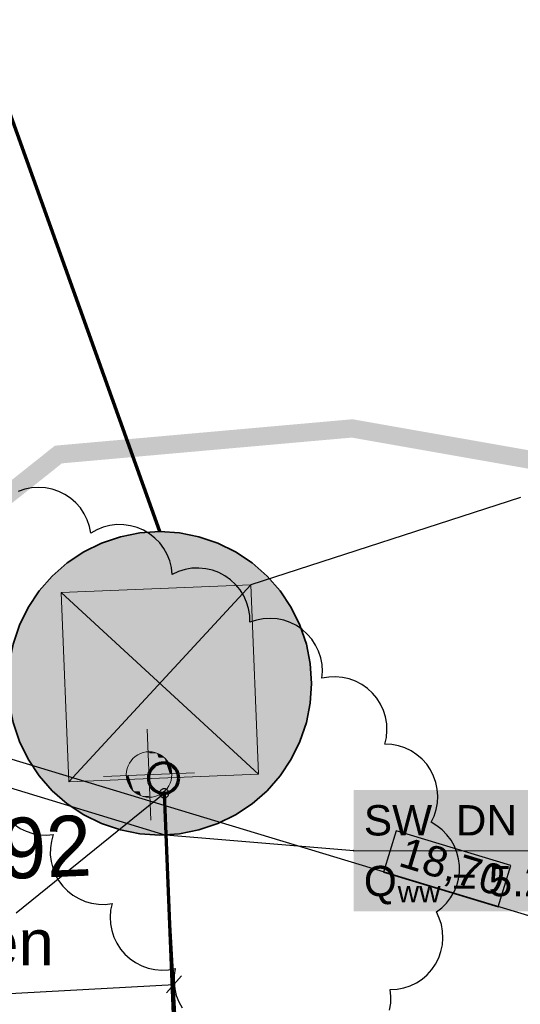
# Model space of a CAD drawing. Extents: x -779 to 790, y -208 to 633.
# Tile 148 of 232: x -159 to -126, y 504 to 568. Entities that reach past the tile are written whole.
import ezdxf
from ezdxf.lldxf.tags import DXFTag

# ---------------------------------------------------------------- set-up
doc = ezdxf.new("R2010")
doc.units = 0
doc.layers.get('0').update_dxf_attribs({"lineweight": 25})
for name, color, linetype, lineweight, true_color in [('02 Raster Bemaßung', 7, 'Continuous', 25, 0x848484), ('10 Wege Bestand - Schächte', 9, 'Continuous', 18, 0x808080), ('60 Höhen Außen (Bestand - bleibt)', 9, 'Continuous', 18, 0x808080), ('S_Abwasserschacht', 7, 'Continuous', 35, 0xffffff), ('S_Mass', 150, 'Continuous', 25, 0x007fff), ('S_Schmutzwasser_Grundleitung', 7, 'Continuous', 70, 0x7f5f00), ('X_Aenderungen', 6, 'Continuous', 25, 0xff00ff)]:
    doc.layers.add(name, color=color, linetype=linetype, lineweight=lineweight, true_color=true_color)
doc.layers.add('X_Allgemein', color=7, linetype='Continuous', lineweight=25)
doc.styles.get("Standard").update_dxf_attribs({"font": 'arial.ttf'})
tags = doc.linetypes.add('Wipeout_Contour-A07F5V4SWF', pattern=[1, 0, -1]).pattern_tags.tags
tags[6:7] = [DXFTag(74, 4), DXFTag(75, 0), DXFTag(340, '0'), DXFTag(46, 1.0), DXFTag(50, 0.0), DXFTag(44, 0.0), DXFTag(45, 0.0)]
tags[4:5] = [DXFTag(74, 4), DXFTag(75, 0), DXFTag(340, '0'), DXFTag(46, 1.0), DXFTag(50, 0.0), DXFTag(44, 0.0), DXFTag(45, 0.0)]

# ---------------------------------------------------------------- blocks, each defined once
blk = doc.blocks.new('Referenz-A07F5V4VWF', base_point=(-401.415, -176.34))
at = {"layer": '02 Raster Bemaßung', "color": 0, "lineweight": -2}
blk.add_line((-310.36, 565.466), (47.607, 456.932), dxfattribs=at)
at = {"layer": '02 Raster Bemaßung', "color": 0, "linetype": 'Wipeout_Contour-A07F5V4SWF', "lineweight": -2, "ltscale": 1.625}
for p, q in [((-134.335, 515.052), (-135.164, 512.318)), ((-126.776, 512.76), (-134.335, 515.052)), ((-127.605, 510.026), (-126.776, 512.76)), ((-135.164, 512.318), (-127.605, 510.026))]:
    blk.add_line(p, q, dxfattribs=at)
at = {"layer": '02 Raster Bemaßung', "color": 0, "linetype": 'ByBlock', "lineweight": -2, "ltscale": 2.25, "insert": (-133.686, 514.669), "char_height": 2.00026, "attachment_point": 1, "rotation": 343.13295}
blk.add_mtext('{\\fArial;18,70}', dxfattribs=at)
blk = doc.blocks.new('Polylinie-A07F5V4XWF', base_point=(-290.566, 305.478))
at = {"color": 0, "linetype": 'ByBlock', "lineweight": -2, "ltscale": 0.25}
for points in [[(-137.258, 540.955), (-150.811, 540.955), (-137.206, 542.164)], [(-130.339, 540.955), (-137.258, 540.955), (-137.206, 542.164)], [(-156.341, 539.258), (-158.268, 539.258), (-156.806, 540.422)], [(-143.253, 540.422), (-156.806, 540.422), (-137.258, 540.955)], [(-156.806, 540.422), (-137.258, 540.955), (-150.811, 540.955)], [(-156.341, 539.258), (-143.253, 540.422), (-156.806, 540.422)], [(-106.781, 535.587), (-130.339, 540.955), (-137.258, 540.955)], [(-99.862, 535.587), (-106.781, 535.587), (-130.339, 540.955)], [(-251.434, 463.569), (-253.361, 463.569), (-156.341, 539.258)], [(-253.361, 463.569), (-156.341, 539.258), (-158.268, 539.258)]]:
    blk.add_solid(points, dxfattribs=at)
blk = doc.blocks.new('Referenz-A07F5V59WF', base_point=(-759.499, -206.186))
at = {"layer": '10 Wege Bestand - Schächte', "color": 0, "linetype": 'Continuous', "ltscale": 162.000017}
for p, q in [((-156.401, 530.752), (-143.912, 531.258)), ((-156.401, 530.752), (-143.405, 518.769)), ((-155.894, 518.263), (-156.401, 530.752)), ((-143.912, 531.258), (-155.894, 518.263)), ((-143.405, 518.769), (-143.912, 531.258)), ((-155.894, 518.263), (-143.405, 518.769))]:
    blk.add_line(p, q, dxfattribs=at)
at = {"layer": '60 Höhen Außen (Bestand - bleibt)', "color": 0, "linetype": 'Continuous', "ltscale": 162.000017}
for p, q in [((-150.724, 521.75), (-150.481, 515.755)), ((-151.792, 519.666), (-151.901, 519.503)), ((-151.663, 519.813), (-151.792, 519.666)), ((-151.516, 519.943), (-151.663, 519.813)), ((-151.352, 520.052), (-151.516, 519.943)), ((-151.177, 520.138), (-151.352, 520.052)), ((-150.991, 520.202), (-151.177, 520.138)), ((-150.798, 520.24), (-150.991, 520.202)), ((-150.603, 520.253), (-150.798, 520.24)), ((-150.407, 520.24), (-150.603, 520.253)), ((-150.214, 520.202), (-150.407, 520.24)), ((-150.029, 520.138), (-150.214, 520.202)), ((-149.853, 520.052), (-150.029, 520.138)), ((-149.689, 519.943), (-149.853, 520.052)), ((-149.542, 519.813), (-149.689, 519.943)), ((-149.413, 519.666), (-149.542, 519.813)), ((-149.304, 519.503), (-149.413, 519.666)), ((-152.051, 519.141), (-152.09, 518.948)), ((-151.988, 519.327), (-152.051, 519.141)), ((-151.901, 519.503), (-151.988, 519.327)), ((-149.217, 519.327), (-149.304, 519.503)), ((-149.154, 519.141), (-149.217, 519.327)), ((-149.115, 518.948), (-149.154, 519.141)), ((-147.605, 518.874), (-153.6, 518.631)), ((-152.09, 518.948), (-152.102, 518.753)), ((-152.102, 518.753), (-152.09, 518.557)), ((-152.09, 518.557), (-152.051, 518.365)), ((-152.051, 518.365), (-151.988, 518.179)), ((-149.217, 518.179), (-149.154, 518.365)), ((-149.154, 518.365), (-149.115, 518.557)), ((-149.103, 518.753), (-149.115, 518.948)), ((-149.115, 518.557), (-149.103, 518.753)), ((-151.988, 518.179), (-151.901, 518.003)), ((-151.901, 518.003), (-151.792, 517.84)), ((-151.792, 517.84), (-151.663, 517.692)), ((-149.542, 517.692), (-149.413, 517.84)), ((-149.413, 517.84), (-149.304, 518.003)), ((-149.304, 518.003), (-149.217, 518.179)), ((-151.663, 517.692), (-151.516, 517.563)), ((-151.516, 517.563), (-151.352, 517.454)), ((-151.352, 517.454), (-151.177, 517.367)), ((-151.177, 517.367), (-150.991, 517.304)), ((-150.991, 517.304), (-150.798, 517.266)), ((-150.798, 517.266), (-150.603, 517.253)), ((-150.603, 517.253), (-150.407, 517.266)), ((-150.407, 517.266), (-150.214, 517.304)), ((-150.214, 517.304), (-150.029, 517.367)), ((-150.029, 517.367), (-149.853, 517.454)), ((-149.853, 517.454), (-149.689, 517.563)), ((-149.689, 517.563), (-149.542, 517.692))]:
    blk.add_line(p, q, dxfattribs=at)
for points in [[(-150.603, 520.242), (-150.663, 520.242), (-150.663, 520.251)], [(-150.603, 518.753), (-150.603, 520.242), (-150.663, 520.242)], [(-150.085, 518.774), (-150.603, 518.774), (-150.603, 520.242)], [(-150.085, 520.161), (-150.574, 520.161), (-150.603, 520.242)], [(-150.085, 518.774), (-150.085, 520.161), (-150.574, 520.161)], [(-149.586, 518.794), (-150.085, 518.794), (-150.085, 520.161)], [(-149.586, 519.855), (-149.974, 519.855), (-150.085, 520.161)], [(-149.586, 518.794), (-149.586, 519.855), (-149.974, 519.855)], [(-149.241, 518.808), (-149.586, 518.808), (-149.586, 519.855)], [(-149.241, 519.382), (-149.43, 519.382), (-149.586, 519.855)], [(-149.241, 518.808), (-149.241, 519.382), (-149.43, 519.382)], [(-149.104, 518.813), (-149.241, 518.813), (-149.241, 519.382)], [(-151.964, 518.692), (-152.101, 518.692), (-151.964, 518.698)], [(-151.964, 518.123), (-151.964, 518.692), (-152.101, 518.692)], [(-151.619, 518.698), (-151.964, 518.698), (-151.619, 518.712)], [(-151.775, 518.123), (-151.964, 518.123), (-151.964, 518.698)], [(-151.619, 517.65), (-151.619, 518.698), (-151.964, 518.698)], [(-151.12, 518.712), (-151.619, 518.712), (-151.12, 518.732)], [(-151.231, 517.65), (-151.619, 517.65), (-151.619, 518.712)], [(-151.12, 517.345), (-151.12, 518.712), (-151.619, 518.712)], [(-150.603, 518.732), (-151.12, 518.732), (-150.603, 518.753)], [(-150.631, 517.345), (-151.12, 517.345), (-151.12, 518.732)], [(-150.603, 517.264), (-150.603, 518.732), (-151.12, 518.732)], [(-150.603, 518.753), (-150.085, 518.774), (-150.603, 518.774)], [(-150.542, 517.264), (-150.603, 517.264), (-150.603, 518.753)], [(-150.085, 518.774), (-149.586, 518.794), (-150.085, 518.794)], [(-149.586, 518.794), (-149.241, 518.808), (-149.586, 518.808)], [(-149.241, 518.808), (-149.104, 518.813), (-149.241, 518.813)], [(-151.619, 517.65), (-151.775, 518.123), (-151.964, 518.123)], [(-151.12, 517.345), (-151.231, 517.65), (-151.619, 517.65)], [(-150.603, 517.264), (-150.631, 517.345), (-151.12, 517.345)], [(-150.542, 517.254), (-150.542, 517.264), (-150.603, 517.264)]]:
    blk.add_solid(points, dxfattribs=at)
at = {"layer": '60 Höhen Außen (Bestand - bleibt)', "color": 0, "linetype": 'Continuous', "ltscale": 162.000017, "insert": (-170.987, 515.429), "char_height": 3.99976, "attachment_point": 1, "rotation": 2.32073}
blk.add_mtext('{\\fCentury Gothic;+43,92}', dxfattribs=at)
blk = doc.blocks.new('Schraffur-A07F5V6BWF', base_point=(-159.903, 514.76))
at = {"color": 0, "linetype": 'ByBlock', "lineweight": -2, "ltscale": 0.7}
for points in [[(-147.824, 534.542), (-151.982, 534.542), (-148.339, 534.637)], [(-151.982, 534.542), (-148.339, 534.637), (-151.467, 534.637)], [(-148.339, 534.637), (-151.467, 534.637), (-148.858, 534.706)], [(-151.467, 534.637), (-148.858, 534.706), (-150.948, 534.706)], [(-148.858, 534.706), (-150.948, 534.706), (-149.38, 534.747)], [(-150.948, 534.706), (-149.38, 534.747), (-150.426, 534.747)], [(-149.38, 534.747), (-150.426, 534.747), (-149.903, 534.76)], [(-145.836, 533.896), (-153.97, 533.896), (-146.319, 534.096)], [(-153.97, 533.896), (-146.319, 534.096), (-153.487, 534.096)], [(-146.319, 534.096), (-153.487, 534.096), (-146.813, 534.271)], [(-153.487, 534.096), (-146.813, 534.271), (-152.993, 534.271)], [(-146.813, 534.271), (-152.993, 534.271), (-147.315, 534.42)], [(-152.993, 534.271), (-147.315, 534.42), (-152.491, 534.42)], [(-147.315, 534.42), (-152.491, 534.42), (-147.824, 534.542)], [(-152.491, 534.42), (-147.824, 534.542), (-151.982, 534.542)], [(-144.457, 533.147), (-155.349, 533.147), (-144.903, 533.421)], [(-155.349, 533.147), (-144.903, 533.421), (-154.903, 533.421)], [(-144.903, 533.421), (-154.903, 533.421), (-145.363, 533.671)], [(-154.903, 533.421), (-145.363, 533.671), (-154.443, 533.671)], [(-145.363, 533.671), (-154.443, 533.671), (-145.836, 533.896)], [(-154.443, 533.671), (-145.836, 533.896), (-153.97, 533.896)], [(-145.363, 533.671), (-154.443, 533.671), (-145.363, 533.671)], [(-154.443, 533.671), (-145.363, 533.671), (-154.443, 533.671)], [(-143.61, 532.532), (-156.196, 532.532), (-144.025, 532.851)], [(-156.196, 532.532), (-144.025, 532.851), (-155.781, 532.851)], [(-144.025, 532.851), (-155.781, 532.851), (-144.457, 533.147)], [(-155.781, 532.851), (-144.457, 533.147), (-155.349, 533.147)], [(-142.832, 531.832), (-156.974, 531.832), (-143.212, 532.192)], [(-156.974, 531.832), (-143.212, 532.192), (-156.594, 532.192)], [(-143.212, 532.192), (-156.594, 532.192), (-143.61, 532.532)], [(-156.594, 532.192), (-143.61, 532.532), (-156.196, 532.532)], [(-142.132, 531.054), (-157.675, 531.054), (-142.472, 531.452)], [(-157.675, 531.054), (-142.472, 531.452), (-157.335, 531.452)], [(-142.472, 531.452), (-157.335, 531.452), (-142.832, 531.832)], [(-157.335, 531.452), (-142.832, 531.832), (-156.974, 531.832)], [(-141.813, 530.638), (-157.993, 530.638), (-142.132, 531.054)], [(-157.993, 530.638), (-142.132, 531.054), (-157.675, 531.054)], [(-141.243, 529.76), (-158.563, 529.76), (-141.516, 530.207)], [(-158.563, 529.76), (-141.516, 530.207), (-158.29, 530.207)], [(-141.516, 530.207), (-158.29, 530.207), (-141.813, 530.638)], [(-158.29, 530.207), (-141.813, 530.638), (-157.993, 530.638)], [(-140.993, 529.3), (-158.813, 529.3), (-141.243, 529.76)], [(-158.813, 529.3), (-141.243, 529.76), (-158.563, 529.76)], [(-140.567, 528.344), (-159.239, 528.344), (-140.768, 528.828)], [(-159.239, 528.344), (-140.768, 528.828), (-159.039, 528.828)], [(-140.768, 528.828), (-159.039, 528.828), (-140.993, 529.3)], [(-159.039, 528.828), (-140.993, 529.3), (-158.813, 529.3)], [(-140.392, 527.851), (-159.414, 527.851), (-140.567, 528.344)], [(-159.414, 527.851), (-140.567, 528.344), (-159.239, 528.344)], [(-140.244, 527.349), (-159.562, 527.349), (-140.392, 527.851)], [(-159.562, 527.349), (-140.392, 527.851), (-159.414, 527.851)], [(-140.026, 526.325), (-159.78, 526.325), (-140.122, 526.84)], [(-159.78, 526.325), (-140.122, 526.84), (-159.685, 526.84)], [(-140.122, 526.84), (-159.685, 526.84), (-140.244, 527.349)], [(-159.685, 526.84), (-140.244, 527.349), (-159.562, 527.349)], [(-139.958, 525.806), (-159.848, 525.806), (-140.026, 526.325)], [(-159.848, 525.806), (-140.026, 526.325), (-159.78, 526.325)], [(-140.026, 526.325), (-159.78, 526.325), (-140.026, 526.325)], [(-159.78, 526.325), (-140.026, 526.325), (-159.78, 526.325)], [(-139.917, 525.284), (-159.889, 525.284), (-139.958, 525.806)], [(-159.889, 525.284), (-139.958, 525.806), (-159.848, 525.806)], [(-139.903, 524.76), (-159.903, 524.76), (-139.917, 525.284)], [(-159.903, 524.76), (-139.917, 525.284), (-159.889, 525.284)], [(-159.889, 524.237), (-139.903, 524.76), (-159.903, 524.76)], [(-139.903, 524.76), (-159.903, 524.76), (-139.903, 524.76)], [(-159.903, 524.76), (-139.903, 524.76), (-159.903, 524.76)], [(-139.917, 524.237), (-159.889, 524.237), (-139.903, 524.76)], [(-159.848, 523.715), (-139.917, 524.237), (-159.889, 524.237)], [(-139.917, 524.237), (-159.889, 524.237), (-139.917, 524.237)], [(-159.889, 524.237), (-139.917, 524.237), (-159.889, 524.237)], [(-139.958, 523.715), (-159.848, 523.715), (-139.917, 524.237)], [(-159.78, 523.196), (-139.958, 523.715), (-159.848, 523.715)], [(-139.958, 523.715), (-159.848, 523.715), (-139.958, 523.715)], [(-159.848, 523.715), (-139.958, 523.715), (-159.848, 523.715)], [(-140.026, 523.196), (-159.78, 523.196), (-139.958, 523.715)], [(-159.685, 522.681), (-140.026, 523.196), (-159.78, 523.196)], [(-140.026, 523.196), (-159.78, 523.196), (-140.026, 523.196)], [(-159.78, 523.196), (-140.026, 523.196), (-159.78, 523.196)], [(-140.122, 522.681), (-159.685, 522.681), (-140.026, 523.196)], [(-159.562, 522.172), (-140.122, 522.681), (-159.685, 522.681)], [(-140.244, 522.172), (-159.562, 522.172), (-140.122, 522.681)], [(-159.414, 521.67), (-140.244, 522.172), (-159.562, 522.172)], [(-140.244, 522.172), (-159.562, 522.172), (-140.244, 522.172)], [(-159.562, 522.172), (-140.244, 522.172), (-159.562, 522.172)], [(-140.392, 521.67), (-159.414, 521.67), (-140.244, 522.172)], [(-159.239, 521.177), (-140.392, 521.67), (-159.414, 521.67)], [(-140.392, 521.67), (-159.414, 521.67), (-140.392, 521.67)], [(-159.414, 521.67), (-140.392, 521.67), (-159.414, 521.67)], [(-140.567, 521.177), (-159.239, 521.177), (-140.392, 521.67)], [(-159.039, 520.693), (-140.567, 521.177), (-159.239, 521.177)], [(-140.768, 520.693), (-159.039, 520.693), (-140.567, 521.177)], [(-158.813, 520.221), (-140.768, 520.693), (-159.039, 520.693)], [(-140.768, 520.693), (-159.039, 520.693), (-140.768, 520.693)], [(-159.039, 520.693), (-140.768, 520.693), (-159.039, 520.693)], [(-140.993, 520.221), (-158.813, 520.221), (-140.768, 520.693)], [(-158.563, 519.76), (-140.993, 520.221), (-158.813, 520.221)], [(-141.243, 519.76), (-158.563, 519.76), (-140.993, 520.221)], [(-158.29, 519.314), (-141.243, 519.76), (-158.563, 519.76)], [(-141.243, 519.76), (-158.563, 519.76), (-141.243, 519.76)], [(-158.563, 519.76), (-141.243, 519.76), (-158.563, 519.76)], [(-141.516, 519.314), (-158.29, 519.314), (-141.243, 519.76)], [(-157.993, 518.883), (-141.516, 519.314), (-158.29, 519.314)], [(-141.813, 518.883), (-157.993, 518.883), (-141.516, 519.314)], [(-157.675, 518.467), (-141.813, 518.883), (-157.993, 518.883)], [(-141.813, 518.883), (-157.993, 518.883), (-141.813, 518.883)], [(-157.993, 518.883), (-141.813, 518.883), (-157.993, 518.883)], [(-142.132, 518.467), (-157.675, 518.467), (-141.813, 518.883)], [(-157.335, 518.069), (-142.132, 518.467), (-157.675, 518.467)], [(-142.472, 518.069), (-157.335, 518.069), (-142.132, 518.467)], [(-156.974, 517.689), (-142.472, 518.069), (-157.335, 518.069)], [(-142.832, 517.689), (-156.974, 517.689), (-142.472, 518.069)], [(-156.594, 517.329), (-142.832, 517.689), (-156.974, 517.689)], [(-143.212, 517.329), (-156.594, 517.329), (-142.832, 517.689)], [(-156.196, 516.989), (-143.212, 517.329), (-156.594, 517.329)], [(-143.61, 516.989), (-156.196, 516.989), (-143.212, 517.329)], [(-155.781, 516.67), (-143.61, 516.989), (-156.196, 516.989)], [(-144.025, 516.67), (-155.781, 516.67), (-143.61, 516.989)], [(-155.349, 516.374), (-144.025, 516.67), (-155.781, 516.67)], [(-144.025, 516.67), (-155.781, 516.67), (-144.025, 516.67)], [(-155.781, 516.67), (-144.025, 516.67), (-155.781, 516.67)], [(-144.457, 516.374), (-155.349, 516.374), (-144.025, 516.67)], [(-154.903, 516.1), (-144.457, 516.374), (-155.349, 516.374)], [(-144.903, 516.1), (-154.903, 516.1), (-144.457, 516.374)], [(-154.443, 515.85), (-144.903, 516.1), (-154.903, 516.1)], [(-145.363, 515.85), (-154.443, 515.85), (-144.903, 516.1)], [(-153.97, 515.625), (-145.363, 515.85), (-154.443, 515.85)], [(-145.836, 515.625), (-153.97, 515.625), (-145.363, 515.85)], [(-153.487, 515.425), (-145.836, 515.625), (-153.97, 515.625)], [(-146.319, 515.425), (-153.487, 515.425), (-145.836, 515.625)], [(-152.993, 515.25), (-146.319, 515.425), (-153.487, 515.425)], [(-146.813, 515.25), (-152.993, 515.25), (-146.319, 515.425)], [(-152.491, 515.101), (-146.813, 515.25), (-152.993, 515.25)], [(-147.315, 515.101), (-152.491, 515.101), (-146.813, 515.25)], [(-151.982, 514.979), (-147.315, 515.101), (-152.491, 515.101)], [(-147.824, 514.979), (-151.982, 514.979), (-147.315, 515.101)], [(-151.467, 514.884), (-147.824, 514.979), (-151.982, 514.979)], [(-148.339, 514.884), (-151.467, 514.884), (-147.824, 514.979)], [(-150.948, 514.815), (-148.339, 514.884), (-151.467, 514.884)], [(-148.858, 514.815), (-150.948, 514.815), (-148.339, 514.884)], [(-150.426, 514.774), (-148.858, 514.815), (-150.948, 514.815)], [(-149.38, 514.774), (-150.426, 514.774), (-148.858, 514.815)], [(-149.903, 514.76), (-149.38, 514.774), (-150.426, 514.774)]]:
    blk.add_solid(points, dxfattribs=at)
blk = doc.blocks.new('Kreis-A07F5V6DWF', base_point=(-159.903, 514.76))
at = {"color": 0, "linetype": 'ByBlock', "lineweight": -2, "ltscale": 0.35}
for p, q in [((-151.208, 534.675), (-152.491, 534.42)), ((-149.903, 534.76), (-151.208, 534.675)), ((-148.598, 534.675), (-149.903, 534.76)), ((-147.315, 534.42), (-148.598, 534.675)), ((-153.73, 533.999), (-154.903, 533.421)), ((-152.491, 534.42), (-153.73, 533.999)), ((-146.076, 533.999), (-147.315, 534.42)), ((-144.903, 533.421), (-146.076, 533.999)), ((-154.903, 533.421), (-155.991, 532.694)), ((-143.815, 532.694), (-144.903, 533.421)), ((-155.991, 532.694), (-156.974, 531.832)), ((-142.832, 531.832), (-143.815, 532.694)), ((-156.974, 531.832), (-157.837, 530.848)), ((-141.97, 530.848), (-142.832, 531.832)), ((-157.837, 530.848), (-158.563, 529.76)), ((-141.243, 529.76), (-141.97, 530.848)), ((-158.563, 529.76), (-159.142, 528.587)), ((-140.664, 528.587), (-141.243, 529.76)), ((-159.142, 528.587), (-159.562, 527.349)), ((-140.244, 527.349), (-140.664, 528.587)), ((-159.562, 527.349), (-159.818, 526.066)), ((-139.989, 526.066), (-140.244, 527.349)), ((-159.818, 526.066), (-159.903, 524.76)), ((-139.903, 524.76), (-139.989, 526.066)), ((-159.903, 524.76), (-159.818, 523.455)), ((-139.989, 523.455), (-139.903, 524.76)), ((-159.818, 523.455), (-159.562, 522.172)), ((-140.244, 522.172), (-139.989, 523.455)), ((-159.562, 522.172), (-159.142, 520.934)), ((-140.664, 520.934), (-140.244, 522.172)), ((-159.142, 520.934), (-158.563, 519.76)), ((-141.243, 519.76), (-140.664, 520.934)), ((-158.563, 519.76), (-157.837, 518.673)), ((-141.97, 518.673), (-141.243, 519.76)), ((-157.837, 518.673), (-156.974, 517.689)), ((-142.832, 517.689), (-141.97, 518.673)), ((-156.974, 517.689), (-155.991, 516.827)), ((-143.815, 516.827), (-142.832, 517.689)), ((-155.991, 516.827), (-154.903, 516.1)), ((-144.903, 516.1), (-143.815, 516.827)), ((-154.903, 516.1), (-153.73, 515.522)), ((-146.076, 515.522), (-144.903, 516.1)), ((-153.73, 515.522), (-152.491, 515.101)), ((-147.315, 515.101), (-146.076, 515.522)), ((-152.491, 515.101), (-151.208, 514.846)), ((-151.208, 514.846), (-149.903, 514.76)), ((-149.903, 514.76), (-148.598, 514.846)), ((-148.598, 514.846), (-147.315, 515.101))]:
    blk.add_line(p, q, dxfattribs=at)
blk = doc.blocks.new('Maß-A07F5VB5WF', base_point=(-193.904, 463.859))
at = {"color": 0, "linetype": 'ByBlock', "lineweight": -2, "ltscale": 0.25}
blk.add_line((-178.469, 523.552), (-149.498, 514.769), dxfattribs=at)
blk = doc.blocks.new('Maß-A07F5VB7WF', base_point=(-325.876, 493.279))
at = {"color": 0, "linetype": 'ByBlock', "lineweight": -2, "ltscale": 0.25}
for p, q in [((-148.85, 502.932), (-149.498, 514.769)), ((-148.459, 505.488), (-149.46, 504.371)), ((-325.337, 495.276), (-148.959, 504.929))]:
    blk.add_line(p, q, dxfattribs=at)
blk = doc.blocks.new('Revisionswolke-A07F5VCDWF', base_point=(-188.707, 485.698))
at = {"color": 0, "linetype": 'ByBlock', "lineweight": -2, "ltscale": 0.25}
for p, q in [((-159.469, 515.454), (-159.092, 515.208)), ((-159.092, 515.208), (-158.686, 515.012)), ((-158.686, 515.012), (-158.259, 514.871)), ((-158.259, 514.871), (-157.816, 514.787)), ((-157.816, 514.787), (-157.367, 514.761)), ((-157.367, 514.761), (-156.918, 514.795)), ((-156.918, 514.795), (-157.039, 514.361)), ((-157.104, 513.915), (-157.109, 513.464)), ((-157.039, 514.361), (-157.104, 513.915)), ((-157.109, 513.464), (-157.056, 513.017)), ((-157.056, 513.017), (-156.945, 512.58)), ((-156.945, 512.58), (-156.778, 512.162)), ((-156.778, 512.162), (-156.558, 511.769)), ((-156.558, 511.769), (-156.288, 511.408)), ((-156.288, 511.408), (-155.974, 511.085)), ((-155.974, 511.085), (-155.621, 510.806)), ((-155.621, 510.806), (-155.234, 510.575)), ((-155.234, 510.575), (-154.82, 510.396)), ((-154.82, 510.396), (-154.387, 510.273)), ((-154.387, 510.273), (-153.941, 510.208)), ((-153.941, 510.208), (-153.491, 510.201)), ((-153.491, 510.201), (-153.043, 510.253)), ((-153.043, 510.253), (-153.136, 509.812)), ((-153.136, 509.812), (-153.17, 509.363)), ((-153.17, 509.363), (-153.146, 508.913)), ((-153.146, 508.913), (-153.063, 508.47)), ((-153.063, 508.47), (-152.924, 508.042)), ((-152.924, 508.042), (-152.73, 507.635)), ((-152.73, 507.635), (-152.484, 507.258)), ((-152.484, 507.258), (-152.191, 506.915)), ((-152.191, 506.915), (-151.857, 506.614)), ((-151.857, 506.614), (-151.486, 506.359)), ((-151.486, 506.359), (-151.084, 506.154)), ((-151.084, 506.154), (-150.66, 506.003)), ((-150.66, 506.003), (-150.219, 505.909)), ((-150.219, 505.909), (-149.77, 505.873)), ((-149.77, 505.873), (-149.321, 505.896)), ((-149.321, 505.896), (-148.878, 505.977)), ((-148.948, 505.532), (-148.959, 505.082)), ((-148.878, 505.977), (-148.948, 505.532)), ((-148.959, 505.082), (-148.912, 504.635)), ((-148.912, 504.635), (-148.808, 504.197)), ((-148.808, 504.197), (-148.647, 503.777)), ((-148.647, 503.777), (-148.432, 503.381))]:
    blk.add_line(p, q, dxfattribs=at)
blk = doc.blocks.new('Revisionswolke-A07F5VFZWF', base_point=(-208.025, 489.403))
at = {"color": 0, "linetype": 'ByBlock', "lineweight": -2, "ltscale": 0.25}
for p, q in [((-158.784, 537.546), (-159.213, 537.398)), ((-158.339, 537.636), (-158.784, 537.546)), ((-157.886, 537.667), (-158.339, 537.636)), ((-157.433, 537.639), (-157.886, 537.667)), ((-156.987, 537.552), (-157.433, 537.639)), ((-156.556, 537.407), (-156.987, 537.552)), ((-156.149, 537.207), (-156.556, 537.407)), ((-155.77, 536.956), (-156.149, 537.207)), ((-155.428, 536.658), (-155.77, 536.956)), ((-155.128, 536.317), (-155.428, 536.658)), ((-154.875, 535.94), (-155.128, 536.317)), ((-154.673, 535.534), (-154.875, 535.94)), ((-154.526, 535.104), (-154.673, 535.534)), ((-154.436, 534.659), (-154.526, 535.104)), ((-154.041, 534.882), (-154.436, 534.659)), ((-153.619, 535.051), (-154.041, 534.882)), ((-153.18, 535.164), (-153.619, 535.051)), ((-152.729, 535.219), (-153.18, 535.164)), ((-152.275, 535.214), (-152.729, 535.219)), ((-151.826, 535.15), (-152.275, 535.214)), ((-151.388, 535.028), (-151.826, 535.15)), ((-150.971, 534.85), (-151.388, 535.028)), ((-150.58, 534.619), (-150.971, 534.85)), ((-150.223, 534.338), (-150.58, 534.619)), ((-149.905, 534.014), (-150.223, 534.338)), ((-149.633, 533.65), (-149.905, 534.014)), ((-149.41, 533.255), (-149.633, 533.65)), ((-149.241, 532.833), (-149.41, 533.255)), ((-149.129, 532.394), (-149.241, 532.833)), ((-149.075, 531.943), (-149.129, 532.394)), ((-148.662, 532.132), (-149.075, 531.943)), ((-148.228, 532.265), (-148.662, 532.132)), ((-147.78, 532.341), (-148.228, 532.265)), ((-147.327, 532.358), (-147.78, 532.341)), ((-146.875, 532.315), (-147.327, 532.358)), ((-146.432, 532.213), (-146.875, 532.315)), ((-146.007, 532.055), (-146.432, 532.213)), ((-145.605, 531.842), (-146.007, 532.055)), ((-145.236, 531.579), (-145.605, 531.842)), ((-144.903, 531.27), (-145.236, 531.579)), ((-144.614, 530.92), (-144.903, 531.27)), ((-144.373, 530.535), (-144.614, 530.92)), ((-144.185, 530.122), (-144.373, 530.535)), ((-144.052, 529.688), (-144.185, 530.122)), ((-143.976, 529.24), (-144.052, 529.688)), ((-143.96, 528.786), (-143.976, 529.24)), ((-143.53, 528.929), (-143.96, 528.786)), ((-143.084, 529.015), (-143.53, 528.929)), ((-142.631, 529.042), (-143.084, 529.015)), ((-142.178, 529.009), (-142.631, 529.042)), ((-141.734, 528.917), (-142.178, 529.009)), ((-141.305, 528.769), (-141.734, 528.917)), ((-140.9, 528.565), (-141.305, 528.769)), ((-140.524, 528.31), (-140.9, 528.565)), ((-140.185, 528.009), (-140.524, 528.31)), ((-139.888, 527.665), (-140.185, 528.009)), ((-139.639, 527.286), (-139.888, 527.665)), ((-139.441, 526.878), (-139.639, 527.286)), ((-139.299, 526.447), (-139.441, 526.878)), ((-139.213, 526.001), (-139.299, 526.447)), ((-139.22, 525.096), (-139.187, 525.548)), ((-139.187, 525.548), (-139.213, 526.001)), ((-138.774, 525.174), (-139.22, 525.096)), ((-138.321, 525.193), (-138.774, 525.174)), ((-137.869, 525.153), (-138.321, 525.193)), ((-137.426, 525.055), (-137.869, 525.153)), ((-137, 524.899), (-137.426, 525.055)), ((-136.599, 524.69), (-137, 524.899)), ((-136.227, 524.429), (-136.599, 524.69)), ((-135.893, 524.122), (-136.227, 524.429)), ((-135.602, 523.775), (-135.893, 524.122)), ((-135.359, 523.392), (-135.602, 523.775)), ((-135.168, 522.981), (-135.359, 523.392)), ((-135.032, 522.548), (-135.168, 522.981)), ((-134.954, 522.102), (-135.032, 522.548)), ((-134.975, 521.197), (-134.935, 521.649)), ((-134.935, 521.649), (-134.954, 522.102)), ((-135.074, 520.755), (-134.975, 521.197)), ((-134.623, 520.729), (-135.074, 520.755)), ((-134.179, 520.645), (-134.623, 520.729)), ((-133.75, 520.504), (-134.179, 520.645)), ((-133.343, 520.309), (-133.75, 520.504)), ((-132.965, 520.062), (-133.343, 520.309)), ((-132.623, 519.767), (-132.965, 520.062)), ((-132.321, 519.431), (-132.623, 519.767)), ((-132.067, 519.058), (-132.321, 519.431)), ((-131.862, 518.655), (-132.067, 519.058)), ((-131.713, 518.229), (-131.862, 518.655)), ((-131.62, 517.787), (-131.713, 518.229)), ((-131.585, 517.337), (-131.62, 517.787)), ((-131.61, 516.886), (-131.585, 517.337)), ((-131.833, 516.013), (-131.693, 516.442)), ((-131.693, 516.442), (-131.61, 516.886)), ((-132.028, 515.605), (-131.833, 516.013)), ((-131.645, 515.377), (-132.028, 515.605)), ((-131.295, 515.102), (-131.645, 515.377)), ((-130.983, 514.783), (-131.295, 515.102)), ((-130.716, 514.426), (-130.983, 514.783)), ((-130.497, 514.038), (-130.716, 514.426)), ((-130.33, 513.625), (-130.497, 514.038)), ((-130.218, 513.193), (-130.33, 513.625)), ((-130.164, 512.751), (-130.218, 513.193)), ((-130.167, 512.305), (-130.164, 512.751)), ((-130.228, 511.864), (-130.167, 512.305)), ((-130.518, 511.023), (-130.345, 511.434)), ((-130.345, 511.434), (-130.228, 511.864)), ((-131.015, 510.285), (-130.742, 510.638)), ((-130.742, 510.638), (-130.518, 511.023)), ((-131.685, 509.7), (-131.331, 509.97)), ((-131.331, 509.97), (-131.015, 510.285)), ((-131.493, 509.294), (-131.685, 509.7)), ((-131.355, 508.867), (-131.493, 509.294)), ((-131.274, 508.426), (-131.355, 508.867)), ((-131.25, 507.978), (-131.274, 508.426)), ((-131.379, 507.092), (-131.286, 507.531)), ((-131.286, 507.531), (-131.25, 507.978)), ((-131.528, 506.669), (-131.379, 507.092)), ((-131.985, 505.899), (-131.732, 506.269)), ((-131.732, 506.269), (-131.528, 506.669)), ((-132.625, 505.273), (-132.285, 505.565)), ((-132.285, 505.565), (-131.985, 505.899)), ((-133.831, 504.693), (-133.405, 504.833)), ((-133.405, 504.833), (-133, 505.027)), ((-133, 505.027), (-132.625, 505.273)), ((-134.719, 504.583), (-134.272, 504.609)), ((-134.676, 504.133), (-134.719, 504.583)), ((-134.691, 503.68), (-134.676, 504.133)), ((-134.272, 504.609), (-133.831, 504.693)), ((-134.765, 503.233), (-134.691, 503.68))]:
    blk.add_line(p, q, dxfattribs=at)
blk = doc.blocks.new('Einzeiliger Text-A07F5VG1WF', base_point=(-168.753, 506.186))
at = {"color": 0, "lineweight": -2, "insert": (-168.753, 509.186), "char_height": 3, "attachment_point": 1}
blk.add_mtext('{\\fArial;prüfen}', dxfattribs=at)

msp = doc.modelspace()

# ---------------------------------------------------------------- linework, layer by layer
at = {"layer": 'S_Mass'}
for p, q in [((-126.142, 537.014), (-143.912, 531.258)), ((-149.822, 517.729), (-149.847, 517.699)), ((-149.792, 517.755), (-149.822, 517.729)), ((-149.759, 517.777), (-149.792, 517.755)), ((-149.724, 517.794), (-149.759, 517.777)), ((-149.687, 517.807), (-149.724, 517.794)), ((-149.649, 517.814), (-149.687, 517.807)), ((-149.609, 517.817), (-149.649, 517.814)), ((-149.57, 517.814), (-149.609, 517.817)), ((-149.532, 517.807), (-149.57, 517.814)), ((-149.495, 517.794), (-149.532, 517.807)), ((-149.459, 517.777), (-149.495, 517.794)), ((-149.427, 517.755), (-149.459, 517.777)), ((-149.397, 517.729), (-149.427, 517.755)), ((-149.371, 517.699), (-149.397, 517.729)), ((-159.347, 509.641), (-149.609, 517.517)), ((-149.907, 517.556), (-149.909, 517.517)), ((-149.909, 517.517), (-149.907, 517.478)), ((-149.899, 517.594), (-149.907, 517.556)), ((-149.907, 517.478), (-149.899, 517.439)), ((-149.887, 517.632), (-149.899, 517.594)), ((-149.899, 517.439), (-149.887, 517.402)), ((-149.869, 517.667), (-149.887, 517.632)), ((-149.887, 517.402), (-149.869, 517.367)), ((-149.847, 517.699), (-149.869, 517.667)), ((-149.869, 517.367), (-149.847, 517.334)), ((-149.847, 517.334), (-149.822, 517.305)), ((-149.822, 517.305), (-149.792, 517.279)), ((-149.792, 517.279), (-149.759, 517.257)), ((-149.759, 517.257), (-149.724, 517.24)), ((-149.724, 517.24), (-149.687, 517.227)), ((-149.706, 517.543), (-149.709, 517.53)), ((-149.709, 517.53), (-149.709, 517.517)), ((-149.709, 517.517), (-149.709, 517.504)), ((-149.709, 517.504), (-149.706, 517.491)), ((-149.702, 517.555), (-149.706, 517.543)), ((-149.706, 517.491), (-149.702, 517.478)), ((-149.696, 517.567), (-149.702, 517.555)), ((-149.702, 517.478), (-149.696, 517.467)), ((-149.689, 517.578), (-149.696, 517.567)), ((-149.696, 517.467), (-149.689, 517.456)), ((-149.68, 517.587), (-149.689, 517.578)), ((-149.689, 517.456), (-149.68, 517.446)), ((-149.687, 517.227), (-149.649, 517.219)), ((-149.67, 517.596), (-149.68, 517.587)), ((-149.68, 517.446), (-149.67, 517.437)), ((-149.659, 517.603), (-149.67, 517.596)), ((-149.67, 517.437), (-149.659, 517.43)), ((-149.648, 517.609), (-149.659, 517.603)), ((-149.659, 517.43), (-149.648, 517.424)), ((-149.649, 517.219), (-149.609, 517.217)), ((-149.635, 517.613), (-149.648, 517.609)), ((-149.648, 517.424), (-149.635, 517.42)), ((-149.622, 517.616), (-149.635, 517.613)), ((-149.635, 517.42), (-149.622, 517.418)), ((-149.609, 517.617), (-149.622, 517.616)), ((-149.622, 517.418), (-149.609, 517.417)), ((-149.596, 517.616), (-149.609, 517.617)), ((-149.609, 517.417), (-149.596, 517.418)), ((-149.609, 517.217), (-149.57, 517.219)), ((-149.584, 517.613), (-149.596, 517.616)), ((-149.596, 517.418), (-149.584, 517.42)), ((-149.571, 517.609), (-149.584, 517.613)), ((-149.584, 517.42), (-149.571, 517.424)), ((-149.559, 517.603), (-149.571, 517.609)), ((-149.571, 517.424), (-149.559, 517.43)), ((-149.57, 517.219), (-149.532, 517.227)), ((-149.549, 517.596), (-149.559, 517.603)), ((-149.559, 517.43), (-149.549, 517.437)), ((-149.539, 517.587), (-149.549, 517.596)), ((-149.549, 517.437), (-149.539, 517.446)), ((-149.53, 517.578), (-149.539, 517.587)), ((-149.539, 517.446), (-149.53, 517.456)), ((-149.532, 517.227), (-149.495, 517.24)), ((-149.523, 517.567), (-149.53, 517.578)), ((-149.53, 517.456), (-149.523, 517.467)), ((-149.517, 517.555), (-149.523, 517.567)), ((-149.523, 517.467), (-149.517, 517.478)), ((-149.513, 517.543), (-149.517, 517.555)), ((-149.517, 517.478), (-149.513, 517.491)), ((-149.51, 517.53), (-149.513, 517.543)), ((-149.513, 517.491), (-149.51, 517.504)), ((-149.509, 517.517), (-149.51, 517.53)), ((-149.51, 517.504), (-149.509, 517.517)), ((-149.495, 517.24), (-149.459, 517.257)), ((-149.459, 517.257), (-149.427, 517.279)), ((-149.427, 517.279), (-149.397, 517.305)), ((-149.397, 517.305), (-149.371, 517.334)), ((-149.35, 517.667), (-149.371, 517.699)), ((-149.371, 517.334), (-149.35, 517.367)), ((-149.332, 517.632), (-149.35, 517.667)), ((-149.35, 517.367), (-149.332, 517.402)), ((-149.32, 517.594), (-149.332, 517.632)), ((-149.332, 517.402), (-149.32, 517.439)), ((-149.312, 517.556), (-149.32, 517.594)), ((-149.32, 517.439), (-149.312, 517.478)), ((-149.309, 517.517), (-149.312, 517.556)), ((-149.312, 517.478), (-149.309, 517.517)), ((-137.126, 513.737), (-149.498, 514.769)), ((-137.135, 513.742), (-137.136, 513.741)), ((-137.136, 513.741), (-137.136, 513.739)), ((-137.136, 513.739), (-137.136, 513.738)), ((-137.136, 513.738), (-137.136, 513.737)), ((-137.136, 513.737), (-137.136, 513.735)), ((-137.136, 513.735), (-137.136, 513.734)), ((-137.136, 513.734), (-137.136, 513.733)), ((-137.136, 513.733), (-137.135, 513.732)), ((-137.134, 513.743), (-137.135, 513.742)), ((-137.135, 513.732), (-137.134, 513.731)), ((-137.133, 513.745), (-137.134, 513.744)), ((-137.134, 513.744), (-137.134, 513.743)), ((-137.134, 513.731), (-137.134, 513.73)), ((-137.134, 513.73), (-137.133, 513.729)), ((-137.131, 513.745), (-137.133, 513.745)), ((-137.133, 513.729), (-137.131, 513.728)), ((-137.13, 513.746), (-137.131, 513.745)), ((-137.131, 513.728), (-137.13, 513.728)), ((-137.129, 513.746), (-137.13, 513.746)), ((-137.13, 513.728), (-137.129, 513.727)), ((-137.128, 513.747), (-137.129, 513.746)), ((-137.129, 513.727), (-137.128, 513.727)), ((-137.126, 513.747), (-137.128, 513.747)), ((-137.128, 513.727), (-137.126, 513.727)), ((-137.125, 513.747), (-137.126, 513.747)), ((-137.126, 513.727), (-137.125, 513.727)), ((-137.124, 513.746), (-137.125, 513.747)), ((-137.125, 513.727), (-137.124, 513.727)), ((-137.123, 513.746), (-137.124, 513.746)), ((-137.124, 513.727), (-137.123, 513.728)), ((-137.121, 513.745), (-137.123, 513.746)), ((-137.123, 513.728), (-137.121, 513.728)), ((-137.12, 513.745), (-137.121, 513.745)), ((-137.121, 513.728), (-137.12, 513.729)), ((-137.119, 513.744), (-137.12, 513.745)), ((-137.12, 513.729), (-137.119, 513.73)), ((-137.119, 513.743), (-137.119, 513.744)), ((-137.118, 513.742), (-137.119, 513.743)), ((-137.119, 513.731), (-137.118, 513.732)), ((-137.119, 513.73), (-137.119, 513.731)), ((-137.117, 513.741), (-137.118, 513.742)), ((-137.118, 513.732), (-137.117, 513.733)), ((-137.117, 513.739), (-137.117, 513.741)), ((-137.117, 513.738), (-137.117, 513.739)), ((-137.116, 513.737), (-137.117, 513.738)), ((-137.117, 513.735), (-137.116, 513.737)), ((-137.117, 513.734), (-137.117, 513.735)), ((-137.117, 513.733), (-137.117, 513.734))]:
    msp.add_line(p, q, dxfattribs=at)
at = {"layer": 'S_Mass', "lineweight": 18}
msp.add_line((-137.126, 513.737), (-112.32, 513.737), dxfattribs=at)
at = {"layer": 'S_Mass', "color": 7, "true_color": 0xffffff}
for points in [[(-137.126, 509.737), (-112.32, 509.737), (-137.126, 517.737)], [(-112.32, 509.737), (-137.126, 517.737), (-112.32, 517.737)]]:
    msp.add_solid(points, dxfattribs=at)
at = {"layer": 'S_Schmutzwasser_Grundleitung', "ltscale": 0.7}
msp.add_line((-149.903, 534.76), (-174.282, 602.853), dxfattribs=at)
at = {"layer": 'S_Schmutzwasser_Grundleitung'}
for p, q in [((-150.516, 519.016), (-150.574, 518.899)), ((-150.443, 519.125), (-150.516, 519.016)), ((-150.357, 519.223), (-150.443, 519.125)), ((-150.259, 519.309), (-150.357, 519.223)), ((-150.15, 519.382), (-150.259, 519.309)), ((-150.033, 519.44), (-150.15, 519.382)), ((-149.909, 519.482), (-150.033, 519.44)), ((-149.781, 519.507), (-149.909, 519.482)), ((-149.65, 519.516), (-149.781, 519.507)), ((-149.519, 519.507), (-149.65, 519.516)), ((-149.391, 519.482), (-149.519, 519.507)), ((-149.267, 519.44), (-149.391, 519.482)), ((-149.15, 519.382), (-149.267, 519.44)), ((-149.041, 519.309), (-149.15, 519.382)), ((-148.943, 519.223), (-149.041, 519.309)), ((-148.857, 519.125), (-148.943, 519.223)), ((-148.784, 519.016), (-148.857, 519.125)), ((-148.726, 518.899), (-148.784, 519.016)), ((-150.641, 518.646), (-150.65, 518.516)), ((-150.65, 518.516), (-150.641, 518.385)), ((-150.616, 518.775), (-150.641, 518.646)), ((-150.641, 518.385), (-150.616, 518.257)), ((-150.574, 518.899), (-150.616, 518.775)), ((-148.684, 518.775), (-148.726, 518.899)), ((-148.659, 518.646), (-148.684, 518.775)), ((-148.684, 518.257), (-148.659, 518.385)), ((-148.65, 518.516), (-148.659, 518.646)), ((-148.659, 518.385), (-148.65, 518.516)), ((-150.616, 518.257), (-150.574, 518.133)), ((-150.574, 518.133), (-150.516, 518.016)), ((-150.516, 518.016), (-150.443, 517.907)), ((-150.443, 517.907), (-150.357, 517.809)), ((-150.357, 517.809), (-150.259, 517.723)), ((-150.259, 517.723), (-150.15, 517.65)), ((-149.15, 517.65), (-149.041, 517.723)), ((-149.041, 517.723), (-148.943, 517.809)), ((-148.943, 517.809), (-148.857, 517.907)), ((-148.857, 517.907), (-148.784, 518.016)), ((-148.784, 518.016), (-148.726, 518.133)), ((-148.726, 518.133), (-148.684, 518.257)), ((-150.15, 517.65), (-150.033, 517.592)), ((-150.033, 517.592), (-149.909, 517.55)), ((-149.909, 517.55), (-149.781, 517.524)), ((-149.781, 517.524), (-149.65, 517.516)), ((-149.65, 517.516), (-149.519, 517.524)), ((-149.609, 517.517), (-146.875, 450.177)), ((-149.519, 517.524), (-149.391, 517.55)), ((-149.391, 517.55), (-149.267, 517.592)), ((-149.267, 517.592), (-149.15, 517.65))]:
    msp.add_line(p, q, dxfattribs=at)

# ---------------------------------------------------------------- block references
at = {"color": 8, "lineweight": 25, "ltscale": 1250, "true_color": 0x808080}
msp.add_blockref('Referenz-A07F5V59WF', (-759.499, -206.186), dxfattribs=at)
at = {"color": 8, "lineweight": 25, "ltscale": 12.5, "true_color": 0x808080}
msp.add_blockref('Referenz-A07F5V4VWF', (-401.415, -176.34), dxfattribs=at)
at = {"layer": 'S_Abwasserschacht', "ltscale": 0.35}
msp.add_blockref('Kreis-A07F5V6DWF', (-159.903, 514.76), dxfattribs=at)
at = {"layer": 'S_Mass', "ltscale": 0.25}
for name, p in [('Maß-A07F5VB5WF', (-193.904, 463.859)), ('Maß-A07F5VB7WF', (-325.876, 493.279))]:
    msp.add_blockref(name, p, dxfattribs=at)
at = {"layer": 'S_Schmutzwasser_Grundleitung', "color": 45, "ltscale": 0.7, "true_color": 0x99854c}
msp.add_blockref('Schraffur-A07F5V6BWF', (-159.903, 514.76), dxfattribs=at)
at = {"layer": 'X_Aenderungen', "ltscale": 0.25}
for name, p in [('Revisionswolke-A07F5VCDWF', (-188.707, 485.698)), ('Revisionswolke-A07F5VFZWF', (-208.025, 489.403)), ('Einzeiliger Text-A07F5VG1WF', (-168.753, 506.186))]:
    msp.add_blockref(name, p, dxfattribs=at)
at = {"layer": 'X_Allgemein', "color": 1, "ltscale": 0.25, "true_color": 0xff0000}
msp.add_blockref('Polylinie-A07F5V4XWF', (-290.566, 305.478), dxfattribs=at)

# ---------------------------------------------------------------- texts
at = {"layer": 'S_Mass', "attachment_point": 1}
for s, insert, char_height in [('{\\fArial;SW  DN 200    1 %}', (-136.46, 516.737), 2), ('{\\fArial;Q}', (-136.46, 512.737), 2), ('{\\fArial; = 5.25 l/s}', (-131.424, 512.737), 2), ('{\\fArial;ww}', (-134.231, 511.737), 1.4)]:
    msp.add_mtext(s, dxfattribs=dict(at, insert=insert, char_height=char_height))

doc.saveas('drawing.dxf')
